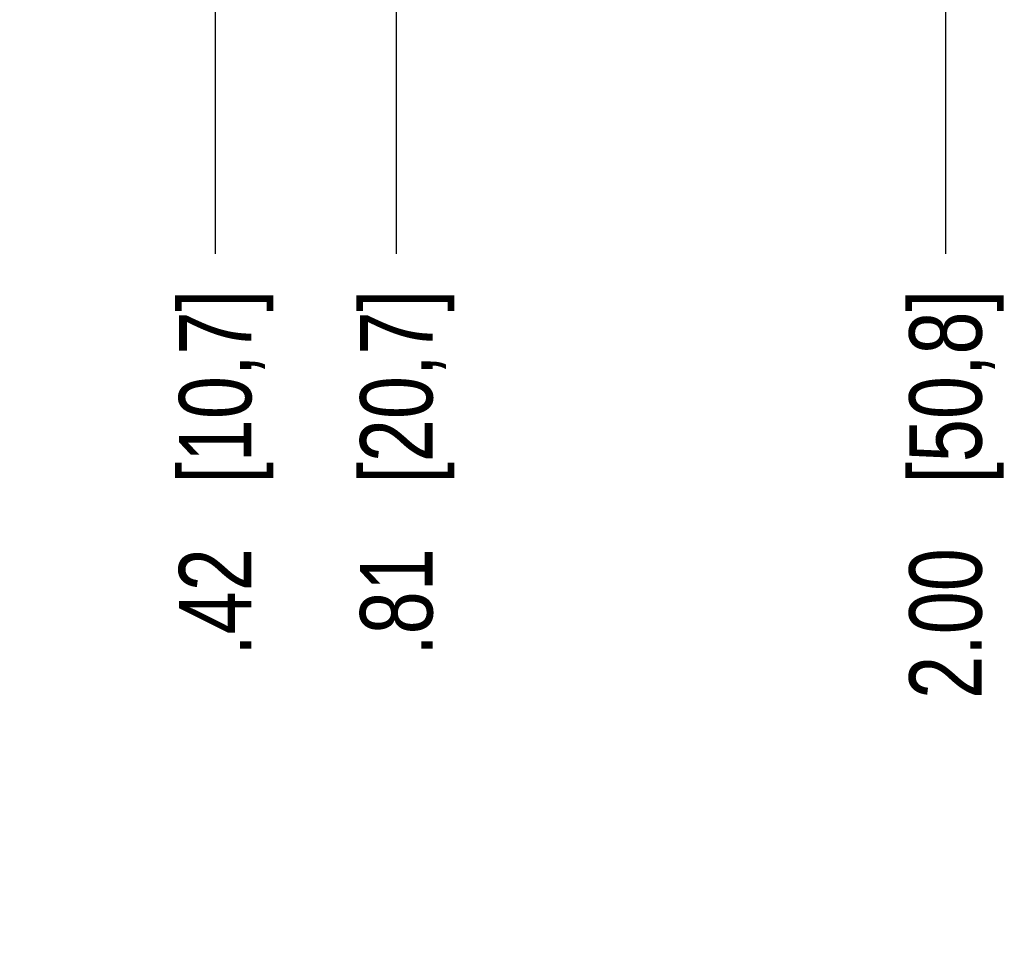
# Model space of a CAD drawing. Header units: inches. Extents: x 0 to 34, y 0 to 22.
# Tile 10 of 69: x 8.6 to 10.7, y 11.5 to 13.5. Entities that reach past the tile are written whole.
import ezdxf

# ---------------------------------------------------------------- set-up
doc = ezdxf.new("R2010")
doc.units = ezdxf.units.IN
doc.header["$LTSCALE"] = 1.87
doc.header["$MEASUREMENT"] = 0
doc.layers.get('0').update_dxf_attribs({"linetype": 'CONTINUOUS'})
doc.layers.add('DIMENSIONS', color=7, linetype='CONTINUOUS')
doc.styles.get("Standard").update_dxf_attribs({"font": 'txt', "width": 0.8})
doc.dimstyles.new('DIMSTYLE_1', dxfattribs={"dimtxt": 0.15625, "dimasz": 0.1875, "dimexe": 0.125, "dimexo": 0.0625, "dimgap": 0.09, "dimtad": 0, "dimtih": 1, "dimtoh": 1, "dimzin": 4, "dimdsep": 46, "dimtxsty": 'STANDARD', "dimblk": 'CLOSED', "dimblk1": 'CLOSED', "dimblk2": 'CLOSED', "dimcen": 0.09, "dimadec": 0, "dimazin": 0, "dimtfac": 1, "dimtofl": 0, "dimtmove": 0, "dimatfit": 3, "dimldrblk": 'CLOSED', "dimfxl": 1, "dimtolj": 1, "dimtzin": 4, "dimarcsym": 0})

# ---------------------------------------------------------------- blocks, each defined once
blk = doc.blocks.new('*D12')
at = {"layer": 'DIMENSIONS', "color": 2, "linetype": 'CONTINUOUS'}
blk.add_line((9.0306, 14.3988), (9.0306, 12.9602), dxfattribs=at)
at = {"layer": 'DIMENSIONS', "color": 2, "linetype": 'CONTINUOUS', "insert": (8.9525, 12.8821), "char_height": 0.15625, "width": 1.28125, "attachment_point": 3, "rotation": 90, "line_spacing_factor": 0.9}
blk.add_mtext('.42{\\Ftxt.shx;\\W1.000000;\\H0.156250; }[10,7]', dxfattribs=at)
blk = doc.blocks.new('_CLOSED')
at = {"color": 0, "linetype": 'BYBLOCK'}
for p, q in [((0, 0), (-1, 0.167)), ((-1, 0.167), (-1, -0.167)), ((-1, -0.167), (0, 0)), ((-1, 0), (0, 0))]:
    blk.add_line(p, q, dxfattribs=at)
blk = doc.blocks.new('*D13')
at = {"layer": 'DIMENSIONS', "color": 2, "linetype": 'CONTINUOUS'}
blk.add_line((9.4216, 14.0127), (9.4216, 12.9602), dxfattribs=at)
at = {"layer": 'DIMENSIONS', "color": 2, "linetype": 'CONTINUOUS', "insert": (9.3435, 12.8821), "char_height": 0.15625, "width": 1.28125, "attachment_point": 3, "rotation": 90, "line_spacing_factor": 0.9}
blk.add_mtext('.81{\\Ftxt.shx;\\W1.000000;\\H0.156250; }[20,7]', dxfattribs=at)
blk = doc.blocks.new('*D14')
at = {"layer": 'DIMENSIONS', "color": 2, "linetype": 'CONTINUOUS'}
blk.add_line((10.6071, 13.918), (10.6071, 12.9602), dxfattribs=at)
at = {"layer": 'DIMENSIONS', "color": 2, "linetype": 'CONTINUOUS', "insert": (10.5289, 12.8821), "char_height": 0.15625, "width": 1.40625, "attachment_point": 3, "rotation": 90, "line_spacing_factor": 0.9}
blk.add_mtext('2.00{\\Ftxt.shx;\\W1.000000;\\H0.156250; }[50,8]', dxfattribs=at)

msp = doc.modelspace()

# ---------------------------------------------------------------- dimensions: what is measured, and where the dimension line sits
at = {"layer": 'DIMENSIONS', "color": 2, "linetype": 'CONTINUOUS'}
for feature_location, offset, origin, picture, middle in [((9.0306, 14.3988), (0, -1.4386), (8.6086, 14.4613), '*D12', (9.0306, 12.2415)), ((9.4216, 14.0127), (0, -1.0524), (8.6086, 14.0752), '*D13', (9.4216, 12.2415)), ((10.6071, 13.918), (0, -0.9578), (8.6086, 13.9805), '*D14', (10.6071, 12.179))]:
    dim = msp.add_ordinate_dim(feature_location=feature_location, offset=offset, dtype=1, origin=origin, dimstyle='DIMSTYLE_1', override={"dimtad": 1, "dimtih": 0, "dimtoh": 0}, dxfattribs=at)
    dim.commit()
    dim.dimension.update_dxf_attribs({"geometry": picture, "text_midpoint": middle})

doc.saveas('drawing.dxf')
